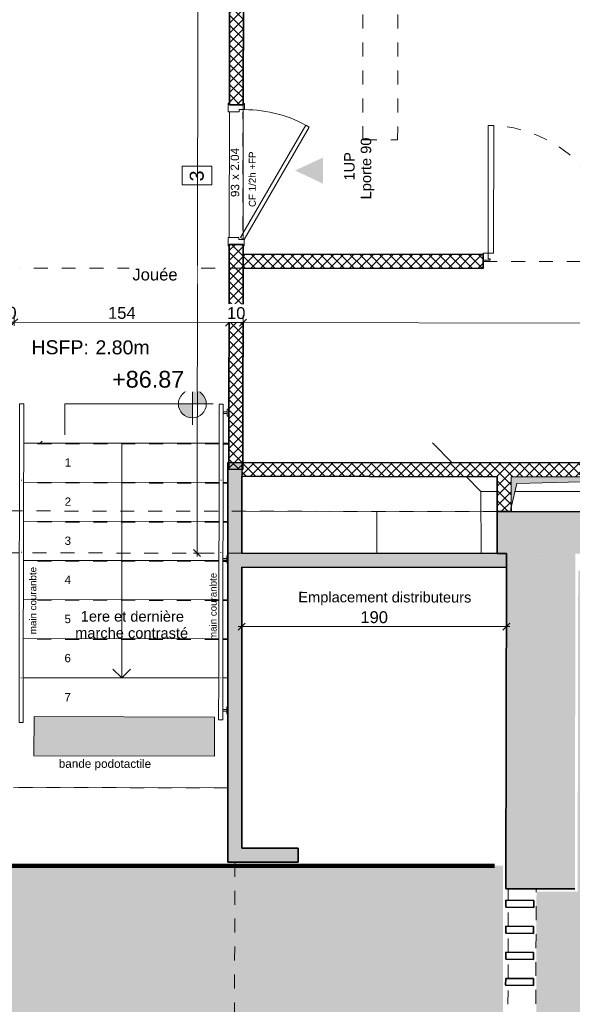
# Model space of a CAD drawing. Header units: metres. Extents: x 107 to 154, y -7 to 138.
# Tile 24 of 62: x 119.42 to 123.38, y 107.67 to 114.72. Entities that reach past the tile are written whole.
import ezdxf

# ---------------------------------------------------------------- set-up
doc = ezdxf.new("R2010")
doc.units = ezdxf.units.M
doc.linetypes.add('Caché', pattern=[0.003, 0.002, -0.001])
doc.linetypes.add('Tiret', pattern=[0.0025, 0.00125, -0.00125])
for name, color, linetype, lineweight in [('A-ANNO-DIMS', 7, 'Continuous', 20), ('A-ANNO-DIMS-50', 7, 'Continuous', 20), ('A-DETL-GENF', 7, 'Continuous', 18), ('A-DETL-HDLN', 7, 'Caché', 18), ('A-DETL-THIN', 7, 'Continuous', 18), ('A-DOOR', 7, 'Continuous', 18), ('A-DOOR-IDEN', 7, 'Continuous', 20), ('A-FLOR', 7, 'Continuous', 18), ('A-FLOR-HRAL', 7, 'Continuous', 18), ('A-WALL', 7, 'Continuous', 18), ('G-ANNO-DIMS', 7, 'Continuous', 20), ('G-ANNO-TEXT', 7, 'Continuous', 20), ('I-WALL', 7, 'Continuous', 18), ('S-BEAM', 7, 'Continuous', 18), ('S-COLS', 7, 'Continuous', 18), ('S-STRS', 7, 'Continuous', 18), ('S-STRS-ANNO', 7, 'Continuous', 18)]:
    doc.layers.add(name, color=color, linetype=linetype, lineweight=lineweight)
for name, color, linetype, lineweight, true_color in [('A-AREA', 9, 'Tiret', 18, 0x808080), ('A-DETL', 7, 'Continuous', 18, 0x00a600), ('A-DOOR-FRAM', 7, 'Continuous', 18, 0x2a2a2a)]:
    doc.layers.add(name, color=color, linetype=linetype, lineweight=lineweight, true_color=true_color)
doc.layers.add('A-WALL-PATT', color=7, linetype='Continuous', true_color=0x2a2a2a)
doc.styles.add('Arial', font='arial.ttf', dxfattribs={"height": 0.059531})
doc.styles.add('Arial_11', font='arial.ttf', dxfattribs={"height": 0.0012})
doc.styles.add('Arial_4', font='arial.ttf', dxfattribs={"height": 0.075})
doc.styles.add('Arial_5', font='arial.ttf', dxfattribs={"height": 0.085})
doc.styles.add('Arial_6', font='arial.ttf', dxfattribs={"height": 0.1})
doc.styles.add('Arial_7', font='arial.ttf', dxfattribs={"height": 0.12})
doc.styles.add('Arial_8', font='arial.ttf', dxfattribs={"height": 0.05})
doc.styles.add('Arial_9', font='arial.ttf', dxfattribs={"height": 0.06})
doc.dimstyles.new('GRZRIG_Cotes_linéaires_-Arial_1_7_op', dxfattribs={"dimscale": 0.3048, "dimtxt": 0.086722, "dimasz": 0.164042, "dimexe": 0.082021, "dimexo": 0.0625, "dimgap": 8.2021e-05, "dimtad": 1, "dimdec": 0, "dimlfac": 100, "dimzin": 0, "dimdsep": 46, "dimtxsty": 'Arial_5', "dimblk1": 'OBLIQUE', "dimblk2": 'OBLIQUE', "dimsah": 1, "dimcen": 0.09, "dimdle": 0.082021, "dimazin": 0, "dimtfac": 1, "dimtdec": 4, "dimtix": 1, "dimtmove": 0, "dimatfit": 3, "dimfxl": 0.164042, "dimfxlon": 1, "dimtvp": 1, "dimtfill": 1, "dimtolj": 1, "dimtzin": 0, "dimarcsym": 2})
pattern_1 = [(45, (0, 0), (-0.035355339, 0.035355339), []), (135, (0, 0), (-0.035355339, -0.035355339), [])]

# ---------------------------------------------------------------- blocks, each defined once
blk = doc.blocks.new('Grz_porte 1V recouvrement 30_ - 93x204-4900149-DCE-R-1 Proj 50')
at = {"layer": 'A-DOOR'}
for p, q in [((-0.3404, 0.523), (-0.3554, 0.497)), ((-0.3554, 0.497), (0.45, 0.032)), ((0.465, 0.058), (-0.3404, 0.523)), ((0.465, 0.058), (0.45, 0.032))]:
    blk.add_line(p, q, dxfattribs=at)
blk.add_arc((0.465, 0.058), 0.93, 150, 180, dxfattribs=at)
at = {"layer": 'A-DOOR-FRAM', "color": 7}
for p, q in [((-0.51, 0.058), (-0.465, 0.058)), ((-0.51, 0.05), (-0.51, 0.058)), ((-0.465, 0.058), (-0.465, 0.02)), ((-0.465, 0.02), (-0.45, 0.02)), ((-0.45, 0.02), (-0.45, -0.058)), ((0.45, 0.02), (0.465, 0.02)), ((0.45, -0.058), (0.45, 0.02)), ((0.465, 0.058), (0.51, 0.058)), ((0.465, 0.02), (0.465, 0.058)), ((0.51, 0.058), (0.51, 0.05)), ((-0.51, -0.058), (-0.51, -0.05)), ((-0.45, -0.058), (-0.51, -0.058)), ((0.51, -0.058), (0.45, -0.058)), ((0.51, -0.05), (0.51, -0.058))]:
    blk.add_line(p, q, dxfattribs=at)
blk = doc.blocks.new('Type de main courante - Main courante_Interne_-3346414-DCE-R-1 Proj 50')
at = {"layer": 'A-FLOR-HRAL'}
blk.add_line((162.1308, -3.0286), (162.1341, -3.0318), dxfattribs=at)
at = {"layer": 'A-FLOR-HRAL', "flags": 128}
for points in [[(163.7068, -1.381), (163.7083, -1.3824), (163.7098, -1.3838)], [(163.3298, -1.7744), (163.3309, -1.775), (163.3329, -1.7769), (163.3335, -1.7779)], [(162.9735, -2.1472), (162.9739, -2.1476), (162.9766, -2.1501), (162.977, -2.1506)]]:
    blk.add_lwpolyline(points, dxfattribs=at)
at = {"layer": 'A-FLOR-HRAL'}
blk.add_open_spline([(162.3521, -2.7975), (162.3526, -2.798), (162.3536, -2.7989), (162.3546, -2.7999), (162.3551, -2.8003)], degree=3, dxfattribs=at)
blk = doc.blocks.new('Type de main courante - Main courante_Interne_-V33-DCE-R-1 Proj 50')
at = {"layer": 'A-FLOR-HRAL'}
for p, q in [((163.6974, -1.372), (162.3428, -2.7885)), ((163.7191, -1.3928), (162.3645, -2.8093)), ((163.7191, -1.3928), (163.6974, -1.372)), ((162.3428, -2.7885), (162.1216, -3.0198)), ((162.3645, -2.8093), (162.1433, -3.0405)), ((162.1433, -3.0405), (162.1216, -3.0198))]:
    blk.add_line(p, q, dxfattribs=at)
blk = doc.blocks.new('Double _T_ - 1_83m x 2_04m-4900153-DCE-R-1 Proj 50')
at = {"layer": 'A-DOOR'}
for p, q in [((-0.91, -0.06), (-0.87, -0.06)), ((-0.91, -0.975), (-0.91, -0.06)), ((-0.87, -0.06), (-0.87, -0.975)), ((0.88, -0.975), (0.88, -0.06)), ((0.88, -0.06), (0.92, -0.06)), ((0.92, -0.06), (0.92, -0.975)), ((-0.87, -0.975), (-0.91, -0.975)), ((0.92, -0.975), (0.88, -0.975))]:
    blk.add_line(p, q, dxfattribs=at)
at = {"layer": 'A-DOOR', "linetype": 'Tiret'}
for centre, start, end in [((-0.91, -0.06), 270, 360), ((0.92, -0.06), 180, 270)]:
    blk.add_arc(centre, 0.915, start, end, dxfattribs=at)
at = {"layer": 'A-DOOR-FRAM', "color": 7}
for p, q in [((-0.895, -0.01), (-0.945, -0.01)), ((-0.945, -0.05), (-0.945, -0.06)), ((-0.945, -0.06), (-0.91, -0.06)), ((-0.91, -0.06), (-0.91, -0.02)), ((-0.91, -0.02), (-0.895, -0.02)), ((-0.895, -0.02), (-0.895, -0.01)), ((0.955, -0.01), (0.905, -0.01)), ((0.905, -0.01), (0.905, -0.02)), ((0.905, -0.02), (0.92, -0.02)), ((0.92, -0.02), (0.92, -0.06)), ((0.92, -0.06), (0.955, -0.06)), ((0.955, -0.06), (0.955, -0.05))]:
    blk.add_line(p, q, dxfattribs=at)
blk = doc.blocks.new('ART-Béton-Poteau rectangulaire - 15x2 ventelles-3796899-DCE-R-1 Proj 50')
at = {"layer": 'S-COLS', "lineweight": 35}
for p, q in [((0.025, 0.1), (-0.025, 0.1)), ((-0.025, 0.1), (-0.025, -0.1)), ((0.025, -0.1), (0.025, 0.1)), ((-0.025, -0.1), (0.025, -0.1))]:
    blk.add_line(p, q, dxfattribs=at)
blk = doc.blocks.new('Type de main courante - Main courante_Interne_-4920763-DCE-R-1 Proj 50')
at = {"layer": 'A-FLOR-HRAL'}
blk.add_line((163.1784, -4.0023), (163.1817, -4.0055), dxfattribs=at)
at = {"layer": 'A-FLOR-HRAL', "flags": 128}
for points in [[(164.7406, -2.3691), (164.7421, -2.3706), (164.7435, -2.372)], [(164.3637, -2.7626), (164.3647, -2.7632), (164.3667, -2.7651), (164.3673, -2.7661)], [(164.0071, -3.1355), (164.0075, -3.136), (164.0102, -3.1385), (164.0106, -3.1389)]]:
    blk.add_lwpolyline(points, dxfattribs=at)
at = {"layer": 'A-FLOR-HRAL'}
blk.add_open_spline([(163.3859, -3.7857), (163.3864, -3.7861), (163.3874, -3.7871), (163.3884, -3.788), (163.3889, -3.7885)], degree=3, dxfattribs=at)
blk = doc.blocks.new('Type de main courante - Main courante_Interne_-V89-DCE-R-1 Proj 50')
at = {"layer": 'A-FLOR-HRAL'}
for p, q in [((164.7312, -2.3602), (163.3766, -3.7767)), ((164.7529, -2.3809), (163.3982, -3.7974)), ((164.7529, -2.3809), (164.7312, -2.3602)), ((163.3766, -3.7767), (163.1692, -3.9935)), ((163.3982, -3.7974), (163.1909, -4.0142)), ((163.1909, -4.0142), (163.1692, -3.9935))]:
    blk.add_line(p, q, dxfattribs=at)
blk = doc.blocks.new('Support - Métal - Circulaire - Support - Métal - Circulaire-V27-DCE-R-1 Proj 50')
at = {"layer": 'A-FLOR-HRAL'}
for p, q in [((-0.025, 0.043), (-0.025, 0.055)), ((-0.025, 0.055), (0.025, 0.055)), ((0.025, 0.043), (-0.025, 0.043)), ((-0.006, 0.043), (-0.006, 0.015)), ((0.006, 0.043), (0.006, 0.015)), ((0.025, 0.055), (0.025, 0.043))]:
    blk.add_line(p, q, dxfattribs=at)
blk = doc.blocks.new('Support - Métal - Circulaire - Support - Métal - Circulaire-V90-DCE-R-1 Proj 50')
at = {"layer": 'A-FLOR-HRAL'}
for p, q in [((-0.025, 0.043), (-0.025, 0.0485)), ((0.025, 0.043), (-0.025, 0.043)), ((-0.006, 0.043), (-0.006, 0.015)), ((0.006, 0.043), (0.006, 0.015)), ((0.025, 0.0486), (0.025, 0.043))]:
    blk.add_line(p, q, dxfattribs=at)
blk = doc.blocks.new('Support - Métal - Circulaire - Support - Métal - Circulaire-V91-DCE-R-1 Proj 50')
at = {"layer": 'A-FLOR-HRAL'}
for p, q in [((-0.025, 0.043), (-0.025, 0.0501)), ((0.025, 0.043), (-0.025, 0.043)), ((-0.006, 0.043), (-0.006, 0.015)), ((0.006, 0.043), (0.006, 0.015)), ((0.025, 0.0502), (0.025, 0.043))]:
    blk.add_line(p, q, dxfattribs=at)
blk = doc.blocks.new('FONDATIONS2 - FONDATIONS-5446417-DCE-R-1 Proj 50')
at = {"layer": 'S-BEAM'}
for p, q in [((165.6515, -3.8161), (165.6475, -3.6162)), ((164.8131, -3.913), (165.02, -3.6961)), ((165.0196, -3.6957), (164.8516, -3.8727)), ((165.6572, -4.1075), (165.6542, -3.9571)), ((165.6572, -4.1075), (165.3521, -4.4285)), ((165.7417, -4.188), (165.6572, -4.1075)), ((167.0005, -5.3883), (165.8332, -4.2753)), ((167.2405, -5.1373), (167.1414, -5.241)), ((167.0705, -5.3151), (167.0005, -5.3883)), ((166.9002, -5.4934), (167.0005, -5.3883))]:
    blk.add_line(p, q, dxfattribs=at)
blk = doc.blocks.new('FONDATIONS3 - FONDATIONS-5446492-DCE-R-1 Proj 50')
at = {"layer": 'S-BEAM'}
for p, q in [((162.2266, -0.5517), (162.3209, -0.4528)), ((162.569, -1.7921), (162.5791, -1.8017)), ((163.8946, -1.9716), (163.9149, -1.9712)), ((163.1103, -2.3095), (163.2482, -2.1646))]:
    blk.add_line(p, q, dxfattribs=at)
blk = doc.blocks.new('OMD_Etiquette porte Pleine - dim vantail _ numéro-2609753-DCE-R-1 Proj 50')
at = {"layer": 'A-DOOR-IDEN', "insert": (0.00433, 0.00075), "char_height": 0.0012, "width": 0.000962, "attachment_point": 1, "style": 'Arial_11'}
blk.add_mtext('x', dxfattribs=at)
blk = doc.blocks.new('Cotes d_élévation - Cote d_élévation - Cible remplie-175860-DCE-R-1 Proj 50')
at = {"layer": 'G-ANNO-DIMS'}
h = blk.add_hatch(color=256, dxfattribs=at)
edge = h.paths.add_edge_path()
edge.add_line((0, 0), (-0.002, 0))
edge.add_arc((0, 0), 0.002, 90, 180, ccw=False)
edge.add_line((0, 0.002), (0, 0))
h = blk.add_hatch(color=256, dxfattribs=at)
edge = h.paths.add_edge_path()
edge.add_line((0, 0), (0.002, 0))
edge.add_arc((0, 0), 0.002, 270, 360, ccw=False)
edge.add_line((0, -0.002), (0, 0))
for p, q in [((0, -0.003), (0, 0.003)), ((-0.003, 0), (0.014, 0))]:
    blk.add_line(p, q, dxfattribs=at)
blk.add_circle((0, 0), 0.002, dxfattribs=at)
blk = doc.blocks.new('DIMBLOCK95-DCE-R-1 Proj 50')
at = {"layer": 'A-ANNO-DIMS-50'}
for p, q in [((119.2801, 112.5589), (119.2802, 112.6089)), ((119.3801, 112.5587), (119.3802, 112.6087)), ((119.2801, 112.5589), (119.2551, 112.5339)), ((119.2801, 112.5589), (119.3052, 112.5838)), ((119.2801, 112.5589), (119.3801, 112.5587)), ((119.2801, 112.5589), (119.2801, 112.5339)), ((119.3801, 112.5587), (119.3551, 112.5337)), ((119.3801, 112.5587), (119.4052, 112.5837)), ((119.3801, 112.5587), (119.3801, 112.5337))]:
    blk.add_line(p, q, dxfattribs=at)
at = {"layer": 'A-ANNO-DIMS-50', "color": 0, "insert": (119.2649, 112.6692), "char_height": 0.085, "width": 0.1569, "attachment_point": 1, "rotation": 359.91587, "line_spacing_factor": 0.941778, "style": 'Arial_5', "bg_fill": 3, "box_fill_scale": 1.25, "bg_fill_color": 256, "bg_fill_true_color": 13158600, "bg_fill_transparency": 0}
blk.add_mtext('10', dxfattribs=at)
blk = doc.blocks.new('_Oblique')
at = {"color": 0, "linetype": 'ByBlock', "lineweight": -2}
blk.add_line((-0.5, -0.5), (0.5, 0.5), dxfattribs=at)
blk = doc.blocks.new('DIMBLOCK96-DCE-R-1 Proj 50')
at = {"layer": 'A-ANNO-DIMS-50'}
for p, q in [((119.3801, 112.5587), (119.3802, 112.6087)), ((119.3801, 112.5587), (119.3551, 112.5337)), ((119.3801, 112.5587), (119.4052, 112.5837)), ((119.3801, 112.5587), (120.9201, 112.5564)), ((119.3801, 112.5587), (119.3801, 112.5337)), ((120.9201, 112.5564), (120.8951, 112.5315)), ((120.9201, 112.5564), (120.92, 112.5064)), ((120.9201, 112.5564), (120.9451, 112.5814)), ((120.9201, 112.5564), (120.9201, 112.5814))]:
    blk.add_line(p, q, dxfattribs=at)
at = {"layer": 'A-ANNO-DIMS-50', "color": 0, "insert": (120.0522, 112.6681), "char_height": 0.085, "width": 0.23535, "attachment_point": 1, "rotation": 359.91587, "line_spacing_factor": 0.941778, "style": 'Arial_5', "bg_fill": 3, "box_fill_scale": 1.25, "bg_fill_color": 256, "bg_fill_true_color": 13158600, "bg_fill_transparency": 0}
blk.add_mtext('154', dxfattribs=at)
blk = doc.blocks.new('DIMBLOCK97-DCE-R-1 Proj 50')
at = {"layer": 'A-ANNO-DIMS-50'}
for p, q in [((121.0197, 112.5563), (121.0198, 112.6063)), ((120.9201, 112.5564), (120.8951, 112.5315)), ((120.9201, 112.5564), (120.92, 112.5064)), ((120.9201, 112.5564), (120.9451, 112.5814)), ((120.9201, 112.5564), (120.9201, 112.5814)), ((120.9201, 112.5564), (121.0197, 112.5563)), ((121.0197, 112.5563), (120.9947, 112.5313)), ((121.0197, 112.5563), (121.0448, 112.5813)), ((121.0197, 112.5563), (121.0197, 112.5313))]:
    blk.add_line(p, q, dxfattribs=at)
at = {"layer": 'A-ANNO-DIMS-50', "color": 0, "insert": (120.9047, 112.6668), "char_height": 0.085, "width": 0.1569, "attachment_point": 1, "rotation": 359.91587, "line_spacing_factor": 0.941778, "style": 'Arial_5', "bg_fill": 3, "box_fill_scale": 1.25, "bg_fill_color": 256, "bg_fill_true_color": 13158600, "bg_fill_transparency": 0}
blk.add_mtext('10', dxfattribs=at)
blk = doc.blocks.new('DIMBLOCK98-DCE-R-1 Proj 50')
at = {"layer": 'A-ANNO-DIMS-50'}
for p, q in [((121.0197, 112.5563), (121.0198, 112.6063)), ((128.9247, 112.5447), (128.9247, 112.5947)), ((121.0197, 112.5563), (120.9947, 112.5313)), ((121.0197, 112.5563), (121.0448, 112.5813)), ((121.0197, 112.5563), (128.9247, 112.5447)), ((121.0197, 112.5563), (121.0197, 112.5313)), ((128.9247, 112.5447), (128.8996, 112.5197)), ((128.9247, 112.5447), (128.9246, 112.5197)), ((128.9247, 112.5447), (128.9497, 112.5697))]:
    blk.add_line(p, q, dxfattribs=at)
at = {"layer": 'A-ANNO-DIMS-50', "color": 0, "insert": (124.8743, 112.661), "char_height": 0.085, "width": 0.23535, "attachment_point": 1, "rotation": 359.91587, "line_spacing_factor": 0.941778, "style": 'Arial_5', "bg_fill": 3, "box_fill_scale": 1.25, "bg_fill_color": 256, "bg_fill_true_color": 13158600, "bg_fill_transparency": 0}
blk.add_mtext('790', dxfattribs=at)
blk = doc.blocks.new('DIMBLOCK109-DCE-R-1 Proj 50')
at = {"layer": 'A-ANNO-DIMS-50'}
for p, q in [((120.7023, 119.1463), (120.6773, 119.1713)), ((120.7023, 119.1463), (120.6773, 119.1463)), ((120.7023, 119.1713), (120.6901, 110.8804)), ((120.7023, 119.1463), (120.7272, 119.1213)), ((120.7023, 119.1463), (120.7523, 119.1462)), ((120.6902, 110.9054), (120.6652, 110.9304)), ((120.6902, 110.9054), (120.6652, 110.9054)), ((120.6902, 110.9054), (120.7151, 110.8803)), ((120.6902, 110.9054), (120.7402, 110.9053))]:
    blk.add_line(p, q, dxfattribs=at)
at = {"layer": 'A-ANNO-DIMS-50', "color": 0, "insert": (120.5858, 114.9278), "char_height": 0.085, "width": 0.23535, "attachment_point": 1, "rotation": 90, "line_spacing_factor": 0.941778, "style": 'Arial_5', "bg_fill": 3, "box_fill_scale": 1.25, "bg_fill_color": 256, "bg_fill_true_color": 13158600, "bg_fill_transparency": 0}
blk.add_mtext('824', dxfattribs=at)
blk = doc.blocks.new('DIMBLOCK134-DCE-R-1 Proj 50')
at = {"layer": 'A-ANNO-DIMS-50'}
for p, q in [((121.0102, 110.3789), (121.0352, 110.4039)), ((121.0102, 110.3789), (121.0102, 110.4039)), ((122.9065, 110.3789), (122.9065, 110.4289)), ((122.9065, 110.3789), (122.9315, 110.4039)), ((122.9315, 110.3789), (120.9852, 110.3789)), ((121.0102, 110.3789), (120.9852, 110.3539)), ((121.0102, 110.3789), (121.0102, 110.3289)), ((122.9065, 110.3789), (122.8815, 110.3539)), ((122.9065, 110.3789), (122.9065, 110.3539))]:
    blk.add_line(p, q, dxfattribs=at)
at = {"layer": 'A-ANNO-DIMS-50', "color": 0, "insert": (121.8602, 110.4893), "char_height": 0.085, "width": 0.23535, "attachment_point": 1, "line_spacing_factor": 0.941778, "style": 'Arial_5', "bg_fill": 3, "box_fill_scale": 1.25, "bg_fill_color": 256, "bg_fill_true_color": 13158600, "bg_fill_transparency": 0}
blk.add_mtext('190', dxfattribs=at)

msp = doc.modelspace()

# ---------------------------------------------------------------- hatches: boundary and pattern name
at = {"layer": 'A-DETL-GENF', "true_color": 0x004000}
msp.add_hatch(color=98, dxfattribs=at).paths.add_polyline_path([(121.5917, 113.5514), (121.592, 113.7374), (121.3925, 113.6447), (121.4385, 113.6231)])
at = {"layer": 'A-DETL-GENF', "true_color": 0x808080}
msp.add_hatch(color=8, dxfattribs=at).paths.add_polyline_path([(122.9407, 111.2324), (122.9809, 111.4038), (124.6701, 111.4499), (122.941, 111.4524)])
at = {"layer": 'A-DETL-GENF', "true_color": 0x9fff9f}
h = msp.add_hatch(color=81, dxfattribs=at)
h.paths.add_polyline_path([(132.6087, 102.8075), (132.6168, 102.8075), (132.6168, 106.5298), (128.2404, 106.5298), (128.2432, 108.4774), (127.893, 108.478), (127.8969, 110.7736), (123.4214, 110.7802), (123.4175, 108.4821), (123.1226, 108.4826), (123.1197, 106.5298), (121.0521, 106.5298), (121.0521, 102.8075), (132.6085, 102.8075)])
h.paths.add_polyline_path([(132.5352, 105.7073), (132.5352, 105.7073), (132.5352, 105.7819)])
h.paths.add_polyline_path([(132.5351, 105.5393), (132.5351, 105.5393), (132.5351, 105.6311)])
h.paths.add_polyline_path([(132.5257, 105.7073), (132.5257, 105.7073), (132.5257, 105.7819)])
h.paths.add_polyline_path([(132.5256, 105.5393), (132.5256, 105.5393), (132.5256, 105.6311)])
h.paths.add_polyline_path([(132.5083, 105.6476), (132.5083, 105.6476), (132.5139, 105.6476)])
h.paths.add_polyline_path([(132.5302, 105.7073), (132.5302, 105.7073), (132.5303, 105.7819)])
h.paths.add_polyline_path([(132.5084, 105.8156), (132.5084, 105.8156), (132.514, 105.8156)])
h.paths.add_polyline_path([(132.5535, 105.8753), (132.5535, 105.8753), (132.5534, 105.8753)])
at = {"layer": 'A-DETL-GENF', "true_color": 0x808080}
h = msp.add_hatch(dxfattribs=at)
h.set_pattern_fill('FP_13', color=8, style=0, pattern_type=2)
h.set_pattern_definition([(0, (0, 0), (0.02344, 0.01353), [0.01562, -0.03125]), (120, (0, 0), (-0.0234373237, 0.0135346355), [0.01563, -0.03125]), (60, (0, 0), (2.6763e-06, 0.0270646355), [0.00168, -0.02957, 0.01562, 0])])
h.paths.add_polyline_path([(120.8154, 109.4517), (120.8161, 109.7317), (119.5224, 109.7351), (119.5216, 109.4551), (120.7872, 109.4518)])
at = {"layer": 'A-DETL-GENF', "true_color": 0xffff80}
h = msp.add_hatch(color=51, dxfattribs=at)
h.paths.add_polyline_path([(116.2624, 102.8146), (121.0121, 102.8146), (121.017, 106.5796), (122.8828, 106.578), (122.8828, 108.668), (115.0504, 108.668), (115.0474, 106.2527), (115.9359, 106.2516), (115.9359, 102.8146)])
h.paths.add_polyline_path([(115.6219, 106.2919), (115.6219, 106.2919), (115.6591, 106.2918)])
at = {"layer": 'A-WALL-PATT', "lineweight": 18}
h = msp.add_hatch(dxfattribs=at)
h.set_pattern_fill('FP_1', style=0, pattern_type=2)
h.set_pattern_definition(pattern_1)
h.paths.add_polyline_path([(121.0185, 111.5053), (121.0205, 113.1158), (120.9205, 113.116), (120.9185, 111.5054), (120.938, 111.5054)])
h.paths.add_polyline_path([(121.0218, 114.1158), (121.0259, 117.4651), (120.9259, 117.4652), (120.9218, 114.116), (120.9259, 114.116)])
h = msp.add_hatch(dxfattribs=at)
h.set_pattern_fill('FP_1', style=0, pattern_type=2)
h.set_pattern_definition(pattern_1)
h.paths.add_polyline_path([(130.5876, 112.9318), (130.5877, 113.0318), (128.7297, 113.0345), (128.7297, 112.9345), (129.0252, 112.9341)])
h.paths.add_polyline_path([(126.8296, 112.9373), (126.8297, 113.0373), (124.6406, 113.0405), (124.6404, 112.9405), (125.9152, 112.9386)])
h.paths.add_polyline_path([(122.7404, 112.9433), (122.7406, 113.0433), (121.0205, 113.0458), (121.0203, 112.9458), (121.0888, 112.9457)])
at = {"layer": 'A-WALL-PATT', "true_color": 0xc0c0c0}
for points in [[(121.0102, 110.9106), (121.0102, 111.5553), (120.9102, 111.5554), (120.9102, 110.9107)], [(120.9102, 108.792), (121.0102, 108.792), (121.0102, 110.9106), (120.9102, 110.9107), (120.9102, 108.7977)], [(122.9065, 110.803), (122.9066, 110.903), (121.0102, 110.9058), (121.0102, 110.8058), (121.0888, 110.8057)]]:
    msp.add_hatch(color=9, dxfattribs=at).paths.add_polyline_path(points)
at = {"layer": 'A-WALL-PATT', "lineweight": 18}
h = msp.add_hatch(dxfattribs=at)
h.set_pattern_fill('FP_1', style=0, pattern_type=2)
h.set_pattern_definition(pattern_1)
h.paths.add_polyline_path([(124.7701, 111.4498), (124.7704, 111.5498), (121.0102, 111.5553), (121.0102, 111.4553), (124.6701, 111.4499)])
h = msp.add_hatch(dxfattribs=at)
h.set_pattern_fill('FP_1', style=0, pattern_type=2)
h.set_pattern_definition(pattern_1)
h.paths.add_polyline_path([(122.9406, 111.203), (122.9407, 111.4524), (122.841, 111.4524), (122.8406, 111.2031)])
at = {"layer": 'A-WALL-PATT'}
h = msp.add_hatch(color=256, dxfattribs=at)
h.paths.add_polyline_path([(136.308, 110.8892), (136.308, 111.1865), (132.2327, 111.1915), (132.2323, 110.8949), (136.308, 110.8892)])
h.paths.add_polyline_path([(128.4673, 110.9002), (128.4676, 111.1961), (122.8406, 111.2031), (122.8403, 110.908), (128.3284, 110.9004)])
h.paths.add_polyline_path([(119.1122, 110.9132), (119.1126, 111.2077), (116.7666, 111.2104), (116.7666, 111.2097), (116.7366, 111.2097), (116.7366, 111.2106), (116.1816, 111.2113), (116.1816, 111.2104), (116.1516, 111.2104), (116.1516, 111.2113), (115.5966, 111.212), (115.5966, 111.2111), (115.5666, 111.2112), (115.5666, 111.212), (115.0335, 111.2127), (115.0332, 110.9189), (119.0822, 110.9133)])
h = msp.add_hatch(color=256, dxfattribs=at)
h.paths.add_polyline_path([(136.308, 110.8865), (136.308, 110.8892), (132.2323, 110.8949), (132.2323, 110.8915), (136.2383, 110.8866)])
h.paths.add_polyline_path([(128.4673, 110.8961), (128.4673, 110.9002), (122.8403, 110.908), (122.8403, 110.9031), (128.3284, 110.8963)])
h.paths.add_polyline_path([(119.1122, 110.9077), (119.1122, 110.9132), (115.0332, 110.9189), (115.0332, 110.9127), (119.0822, 110.9077)])
msp.add_hatch(color=256, dxfattribs=at).paths.add_polyline_path([(123.3975, 108.5021), (123.4016, 110.9024), (122.9066, 110.903), (122.9025, 108.5029)])
at = {"layer": 'A-WALL-PATT', "lineweight": 18, "true_color": 0xc0c0c0}
msp.add_hatch(color=9, dxfattribs=at).paths.add_polyline_path([(120.9102, 108.692), (121.4146, 108.692), (121.4146, 108.792), (120.9102, 108.792)])

# ---------------------------------------------------------------- linework, layer by layer
at = {"layer": 'A-AREA'}
for p, q in [((121.0195, 114.1158), (121.018, 113.1158)), ((122.7405, 112.9933), (124.6405, 112.9905)), ((120.9102, 109.225), (119.3752, 109.2272)), ((120.9527, 103.1884), (120.9607, 108.692)), ((122.9194, 108.4195), (122.9195, 108.5029)), ((123.1168, 106.6777), (123.1195, 108.5026)), ((122.9191, 108.2333), (122.9193, 108.3695)), ((122.9189, 108.0471), (122.9191, 108.1833)), ((122.9186, 107.861), (122.9188, 107.9971)), ((122.9183, 107.6748), (122.9185, 107.811))]:
    msp.add_line(p, q, dxfattribs=at)
at = {"layer": 'A-DETL', "color": 1, "lineweight": 211, "true_color": 0xff0000}
msp.add_line((115.121, 108.6666), (122.821, 108.6666), dxfattribs=at)
at = {"layer": 'A-DETL-HDLN'}
for p, q in [((121.8846, 119.3614), (121.8777, 113.8643)), ((122.1346, 119.3611), (122.1277, 113.864)), ((121.8777, 113.8643), (122.1277, 113.864)), ((121.0203, 112.9458), (119.4203, 112.9458)), ((122.8406, 111.2031), (119.1126, 111.2077)), ((119.1122, 110.9077), (122.8522, 110.9022))]:
    msp.add_line(p, q, dxfattribs=at)
at = {"layer": 'A-DETL-THIN'}
for p, q in [((122.941, 111.4524), (122.9407, 111.2324)), ((122.9407, 111.2324), (122.9809, 111.4038)), ((124.6701, 111.4499), (122.941, 111.4524)), ((122.9809, 111.4038), (124.6701, 111.4499)), ((122.8406, 111.2031), (121.0206, 111.2058)), ((119.5224, 109.7351), (119.5216, 109.4551)), ((120.8161, 109.7317), (119.5224, 109.7351)), ((120.8154, 109.4517), (120.8161, 109.7317)), ((119.5216, 109.4551), (120.8154, 109.4517))]:
    msp.add_line(p, q, dxfattribs=at)
at = {"layer": 'A-DOOR-IDEN', "flags": 128}
msp.add_lwpolyline([(120.5841, 113.5424), (120.5841, 113.6749), (120.7961, 113.6749), (120.7961, 113.5424)], close=True, dxfattribs=at)
at = {"layer": 'A-FLOR'}
for p, q in [((121.0102, 111.2053), (122.3782, 111.2037)), ((120.8453, 110.0117), (119.4452, 110.0124)), ((120.9102, 110.0116), (120.8753, 110.0117)), ((120.9102, 109.2254), (119.3752, 109.2274)), ((119.3752, 109.2263), (120.9102, 109.2255))]:
    msp.add_line(p, q, dxfattribs=at)
at = {"layer": 'A-WALL', "lineweight": 25}
msp.add_line((121.0102, 111.5553), (121.0102, 111.4553), dxfattribs=at)
at = {"layer": 'A-WALL', "lineweight": 35}
for p, q in [((122.8406, 111.2031), (122.8403, 110.9031)), ((124.6695, 111.2008), (122.9406, 111.203)), ((122.8403, 110.9031), (122.9066, 110.903)), ((122.9025, 108.5029), (122.9065, 110.803)), ((123.3975, 108.5021), (122.9025, 108.5029))]:
    msp.add_line(p, q, dxfattribs=at)
at = {"layer": 'G-ANNO-DIMS'}
for p, q in [((119.7436, 111.7533), (119.7439, 111.9739)), ((119.7439, 111.9739), (120.6564, 111.9739))]:
    msp.add_line(p, q, dxfattribs=at)
at = {"layer": 'I-WALL', "lineweight": 35}
for p, q in [((120.9259, 117.4652), (120.9218, 114.116)), ((121.0259, 117.4651), (121.0218, 114.1158)), ((121.0218, 114.1158), (120.9218, 114.116)), ((120.9185, 111.5054), (120.9205, 113.116)), ((121.0205, 113.1158), (120.9205, 113.116)), ((121.0185, 111.5053), (121.0205, 113.1158)), ((121.0205, 113.0458), (121.0203, 112.9458)), ((121.0205, 113.0458), (122.7406, 113.0433)), ((122.7406, 113.0433), (122.7404, 112.9433)), ((121.0203, 112.9458), (122.7404, 112.9433)), ((120.9102, 111.5554), (124.7704, 111.5498)), ((120.9102, 108.692), (120.9102, 111.5554)), ((121.0185, 111.5053), (120.9185, 111.5054)), ((122.841, 111.4526), (121.0102, 111.4553)), ((121.0102, 111.4553), (121.0102, 110.9058)), ((122.8406, 111.2031), (122.841, 111.4526)), ((122.8406, 111.2031), (122.9406, 111.203)), ((122.9407, 111.2324), (122.9406, 111.203)), ((121.0102, 110.9058), (122.9066, 110.903)), ((122.9066, 110.903), (122.9065, 110.803)), ((121.0102, 108.792), (121.0102, 110.8058)), ((122.9065, 110.803), (121.0102, 110.8058)), ((121.4146, 108.792), (121.0102, 108.792)), ((121.4146, 108.692), (121.4146, 108.792)), ((120.9102, 108.692), (121.4146, 108.692))]:
    msp.add_line(p, q, dxfattribs=at)
at = {"layer": 'I-WALL'}
for p, q in [((120.9206, 113.166), (120.9217, 114.066)), ((121.0217, 114.0808), (121.0206, 113.1508))]:
    msp.add_line(p, q, dxfattribs=at)
at = {"layer": 'S-STRS'}
for p, q in [((120.8478, 111.6917), (119.4477, 111.6934)), ((120.9188, 111.6916), (120.8778, 111.6916)), ((120.8474, 111.4117), (119.4473, 111.4134)), ((120.9102, 111.4116), (120.8774, 111.4116)), ((120.847, 111.1317), (119.4469, 111.1334)), ((120.9102, 111.1316), (120.877, 111.1316)), ((120.8466, 110.8517), (119.4465, 110.8534)), ((120.9046, 110.8516), (120.8766, 110.8516)), ((120.8462, 110.5717), (119.4461, 110.5734)), ((120.9102, 110.5716), (120.8762, 110.5716)), ((120.8457, 110.2917), (119.4457, 110.2934)), ((120.9102, 110.2916), (120.8757, 110.2916)), ((120.8453, 110.0117), (119.4452, 110.0134)), ((120.9102, 110.0116), (120.8753, 110.0116))]:
    msp.add_line(p, q, dxfattribs=at)
at = {"layer": 'S-STRS', "linetype": 'Tiret'}
for p, q in [((120.8478, 111.6867), (119.4477, 111.6884)), ((120.9188, 111.6866), (120.8778, 111.6866)), ((120.8474, 111.4067), (119.4473, 111.4084)), ((120.9102, 111.4066), (120.8774, 111.4066)), ((120.847, 111.1267), (119.4469, 111.1284)), ((120.9102, 111.1266), (120.877, 111.1266)), ((120.8466, 110.8467), (119.4465, 110.8484)), ((120.9046, 110.8466), (120.8766, 110.8466)), ((120.8462, 110.5667), (119.4461, 110.5684)), ((120.9102, 110.5666), (120.8762, 110.5666)), ((120.8457, 110.2867), (119.4456, 110.2884)), ((120.9102, 110.2866), (120.8757, 110.2866))]:
    msp.add_line(p, q, dxfattribs=at)
at = {"layer": 'S-STRS-ANNO'}
for p, q in [((120.1523, 111.6925), (120.152, 111.4125)), ((120.152, 111.4125), (120.1516, 111.1325)), ((120.1516, 111.1325), (120.1513, 110.8525)), ((120.1513, 110.8525), (120.1509, 110.5725)), ((120.1509, 110.5725), (120.1506, 110.2925)), ((120.1506, 110.2925), (120.1502, 110.0125)), ((120.1502, 110.0125), (120.0878, 110.0751)), ((120.1502, 110.0125), (120.2128, 110.0749))]:
    msp.add_line(p, q, dxfattribs=at)

# ---------------------------------------------------------------- block references
at = {"layer": 'A-DOOR-FRAM', "color": 7}
for name, p, rotation in [('Grz_porte 1V recouvrement 30_ - 93x204-4900149-DCE-R-1 Proj 50', (120.9711, 113.6159), 269.9294670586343), ('Double _T_ - 1_83m x 2_04m-4900153-DCE-R-1 Proj 50', (123.6955, 112.9919), 179.9158716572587)]:
    msp.add_blockref(name, p, dxfattribs=dict(at, rotation=rotation))
at = {"layer": 'A-DOOR-IDEN', "xscale": 49.99999999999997, "yscale": 49.99999999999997, "zscale": 49.99999999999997, "rotation": 89.99999999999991}
msp.add_blockref('OMD_Etiquette porte Pleine - dim vantail _ numéro-2609753-DCE-R-1 Proj 50', (120.968, 113.361), dxfattribs=at)
at = {"layer": 'A-FLOR-HRAL'}
for name, p, rotation in [('Type de main courante - Main courante_Interne_-V33-DCE-R-1 Proj 50', (0, 0), 43.63743700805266), ('Type de main courante - Main courante_Interne_-3346414-DCE-R-1 Proj 50', (0, 0), 43.63743700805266), ('Type de main courante - Main courante_Interne_-V89-DCE-R-1 Proj 50', (0, 0), 43.63743700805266), ('Type de main courante - Main courante_Interne_-4920763-DCE-R-1 Proj 50', (0, 0), 43.63743700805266), ('Support - Métal - Circulaire - Support - Métal - Circulaire-V27-DCE-R-1 Proj 50', (120.8631, 111.9113), 269.9158716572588), ('Support - Métal - Circulaire - Support - Métal - Circulaire-V90-DCE-R-1 Proj 50', (120.8616, 110.8603), 269.9158716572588), ('Support - Métal - Circulaire - Support - Métal - Circulaire-V91-DCE-R-1 Proj 50', (120.86, 109.7806), 269.9158716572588)]:
    msp.add_blockref(name, p, dxfattribs=dict(at, rotation=rotation))
at = {"layer": 'G-ANNO-DIMS', "extrusion": (0, 0, -1), "xscale": 49.99999999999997, "yscale": 49.99999999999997, "zscale": 49.99999999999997}
msp.add_blockref('Cotes d_élévation - Cote d_élévation - Cible remplie-175860-DCE-R-1 Proj 50', (-120.6564, 111.9739), dxfattribs=at)
at = {"layer": 'S-BEAM', "rotation": 43.63743700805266}
for name, p in [('FONDATIONS3 - FONDATIONS-5446492-DCE-R-1 Proj 50', (-0.4084, 0.0177)), ('FONDATIONS2 - FONDATIONS-5446417-DCE-R-1 Proj 50', (0, 0))]:
    msp.add_blockref(name, p, dxfattribs=at)
at = {"layer": 'S-COLS'}
for p, rotation in [((123.0023, 108.3943), 89.90153175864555), ((123.0022, 108.2082), 89.91587165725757), ((123.0019, 108.022), 89.91587165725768), ((123.0016, 107.8358), 89.91587165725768)]:
    msp.add_blockref('ART-Béton-Poteau rectangulaire - 15x2 ventelles-3796899-DCE-R-1 Proj 50', p, dxfattribs=dict(at, rotation=rotation))

# ---------------------------------------------------------------- texts
at = {"layer": 'A-DOOR-IDEN', "attachment_point": 1, "rotation": 90}
for s, insert, char_height, width, style in [('2.04', (120.9306, 113.6438), 0.06, 0.212447, 'Arial_9'), ('3', (120.6381, 113.5674), 0.1, 0.096202, 'Arial_6'), ('93', (120.9325, 113.4546), 0.06, 0.120253, 'Arial_9')]:
    msp.add_mtext(s, dxfattribs=dict(at, insert=insert, char_height=char_height, width=width, style=style))
at = {"layer": 'G-ANNO-TEXT', "color": 98, "true_color": 0x004000, "char_height": 0.075, "attachment_point": 1, "rotation": 90, "style": 'Arial_4'}
for s, insert, width in [('Lporte 90', (121.8631, 113.4381), 0.537131), (' 1UP', (121.744, 113.544), 0.284599)]:
    msp.add_mtext(s, dxfattribs=dict(at, insert=insert, width=width))
at = {"layer": 'G-ANNO-TEXT', "color": 1, "true_color": 0xff0000, "insert": (121.0612, 113.3639), "char_height": 0.05, "width": 0.505063, "attachment_point": 1, "rotation": 90, "style": 'Arial_8'}
msp.add_mtext(' CF 1/2h +FP', dxfattribs=at)
at = {"layer": 'G-ANNO-TEXT', "lineweight": 50, "char_height": 0.1, "attachment_point": 1, "rotation": 359.91587, "style": 'Arial_6'}
for s, insert, width in [('HSFP:', (119.5036, 112.4296), 0.509072), (' 2.80m', (119.9236, 112.429), 0.529114)]:
    msp.add_mtext(s, dxfattribs=dict(at, insert=insert, width=width))
at = {"layer": 'G-ANNO-TEXT', "attachment_point": 1}
for s, insert, char_height, width, rotation, style in [('main couranbte', (119.4888, 110.325), 0.05, 0.573207, 90, 'Arial_8'), ('main couranbte', (120.7804, 110.2831), 0.05, 0.573207, 90, 'Arial_8'), ('Emplacement distributeurs', (121.4156, 110.6283), 0.075, 1.503164, 359.91587, 'Arial_4'), ('1ere et dernière ', (119.8569, 110.4905), 0.075, 0.925949, 359.91587, 'Arial_4'), ('marche contrasté', (119.817, 110.3715), 0.075, 0.982067, 359.91587, 'Arial_4'), ('bande podotactile', (119.6993, 109.4285), 0.06, 0.861814, 359.91587, 'Arial_9')]:
    msp.add_mtext(s, dxfattribs=dict(at, insert=insert, char_height=char_height, width=width, rotation=rotation, style=style))
at = {"layer": 'S-STRS-ANNO', "char_height": 0.0595, "width": 0.054944, "attachment_point": 1, "line_spacing_factor": 0.941778, "style": 'Arial'}
for s, insert in [('1', (119.7417, 111.5836)), ('2', (119.7414, 111.3036)), ('3', (119.7411, 111.0236)), ('4', (119.7407, 110.7436)), ('5', (119.7404, 110.4636)), ('6', (119.74, 110.1836)), ('7', (119.7397, 109.9036))]:
    msp.add_mtext(s, dxfattribs=dict(at, insert=insert))

# ---------------------------------------------------------------- next in the draw order: texts
at = {"layer": 'G-ANNO-DIMS', "insert": (120.0812, 112.2103), "char_height": 0.12, "width": 0.618513, "attachment_point": 1, "line_spacing_factor": 0.941778, "style": 'Arial_7', "bg_fill": 3, "box_fill_scale": 1.25, "bg_fill_color": 256, "bg_fill_true_color": 13158600, "bg_fill_transparency": 0}
msp.add_mtext('+86.87', dxfattribs=at)

# ---------------------------------------------------------------- next in the draw order: dimensions: what is measured, and where the dimension line sits
at = {"layer": 'A-ANNO-DIMS'}
dim = msp.add_linear_dim(base=(119.3801, 112.5587), p1=(119.2802, 112.6089), p2=(119.3802, 112.6087), angle=359.91587, dimstyle='GRZRIG_Cotes_linéaires_-Arial_1_7_op', override={"dimpost": '<>', "dimfxl": 0.1}, dxfattribs=at)
dim.commit()
dim.dimension.update_dxf_attribs({"geometry": 'DIMBLOCK95-DCE-R-1 Proj 50', "text_midpoint": (119.3302, 112.6022)})
dim = msp.add_linear_dim(base=(121.0102, 110.3789), p1=(122.9065, 110.4289), p2=(121.0102, 110.3289), dimstyle='GRZRIG_Cotes_linéaires_-Arial_1_7_op', override={"dimpost": '<>', "dimfxl": 1.898938}, dxfattribs=at)
dim.commit()
dim.dimension.update_dxf_attribs({"geometry": 'DIMBLOCK134-DCE-R-1 Proj 50', "text_midpoint": (121.9583, 110.4223)})

# ---------------------------------------------------------------- next in the draw order: dimensions: what is measured, and where the dimension line sits
dim = msp.add_linear_dim(base=(120.9201, 112.5564), p1=(119.3802, 112.6087), p2=(120.92, 112.5064), angle=359.91587, dimstyle='GRZRIG_Cotes_linéaires_-Arial_1_7_op', override={"dimpost": '<>', "dimfxl": 1.543199}, dxfattribs=at)
dim.commit()
dim.dimension.update_dxf_attribs({"geometry": 'DIMBLOCK96-DCE-R-1 Proj 50', "text_midpoint": (120.1502, 112.601)})

# ---------------------------------------------------------------- next in the draw order: dimensions: what is measured, and where the dimension line sits
for base, p1, p2, angle, override, picture, middle in [((120.6902, 110.9054), (120.7523, 119.1462), (120.7402, 110.9053), 89.91587, {"dimpost": '<>', "dimfxl": 8.24095}, 'DIMBLOCK109-DCE-R-1 Proj 50', (120.6528, 115.0259)), ((121.0197, 112.5563), (120.92, 112.5064), (121.0198, 112.6063), 359.91587, {"dimpost": '<>', "dimfxl": 0.14118}, 'DIMBLOCK97-DCE-R-1 Proj 50', (120.97, 112.5998))]:
    dim = msp.add_linear_dim(base=base, p1=p1, p2=p2, angle=angle, dimstyle='GRZRIG_Cotes_linéaires_-Arial_1_7_op', override=override, dxfattribs=at)
    dim.commit()
    dim.dimension.update_dxf_attribs({"geometry": picture, "text_midpoint": middle})

# ---------------------------------------------------------------- next in the draw order: texts
at = {"layer": 'G-ANNO-TEXT', "insert": (120.2271, 112.9428), "char_height": 0.085, "width": 0.444937, "attachment_point": 1, "rotation": 359.91587, "style": 'Arial_5', "bg_fill": 3, "box_fill_scale": 1.25, "bg_fill_color": 256, "bg_fill_true_color": 13158600, "bg_fill_transparency": 0}
msp.add_mtext('Jouée ', dxfattribs=at)

# ---------------------------------------------------------------- next in the draw order: dimensions: what is measured, and where the dimension line sits
at = {"layer": 'A-ANNO-DIMS'}
dim = msp.add_linear_dim(base=(128.9247, 112.5447), p1=(121.0198, 112.6063), p2=(128.9247, 112.5947), angle=359.91587, dimstyle='GRZRIG_Cotes_linéaires_-Arial_1_7_op', override={"dimpost": '<>', "dimfxl": 7.904917}, dxfattribs=at)
dim.commit()
dim.dimension.update_dxf_attribs({"geometry": 'DIMBLOCK98-DCE-R-1 Proj 50', "text_midpoint": (124.9723, 112.5939)})

doc.saveas('drawing.dxf')
